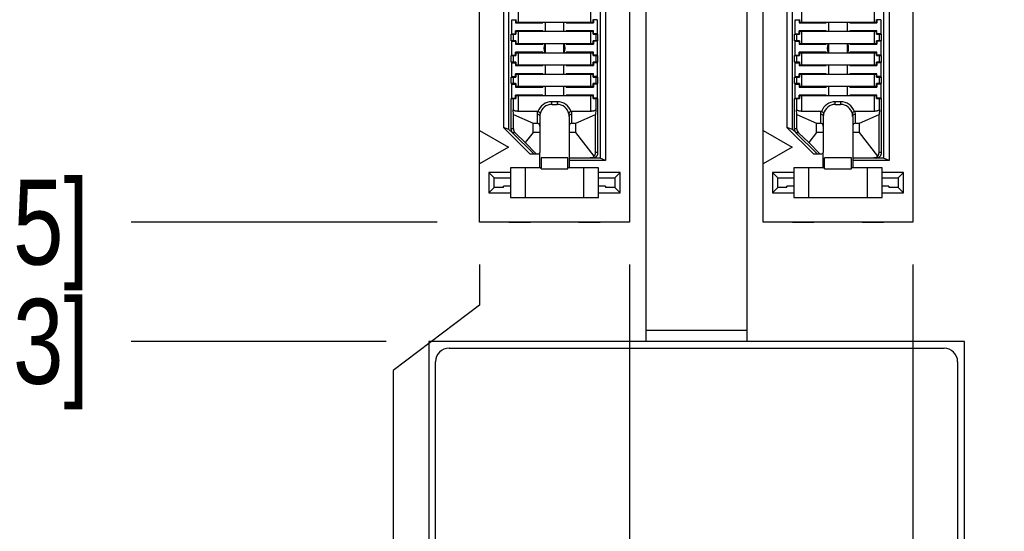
# Model space of a CAD drawing. Header units: inches. Extents: x 0.2 to 16.8, y 0.2 to 10.8.
# Tile 5 of 17: x 3.174 to 4.622, y 3.097 to 3.85. Entities that reach past the tile are written whole.
import ezdxf

# ---------------------------------------------------------------- set-up
doc = ezdxf.new("R2010")
doc.units = ezdxf.units.IN
doc.header["$LTSCALE"] = 0.935
doc.header["$MEASUREMENT"] = 0
doc.layers.get('0').update_dxf_attribs({"linetype": 'CONTINUOUS'})
doc.layers.add('DIMENSIONS', color=7, linetype='CONTINUOUS')
doc.styles.get("Standard").update_dxf_attribs({"font": 'txt', "width": 0.8})
doc.dimstyles.new('DIMSTYLE_1', dxfattribs={"dimtxt": 0.125, "dimasz": 0.18, "dimexe": 0.18, "dimexo": 0.0625, "dimgap": 0.09, "dimtad": 0, "dimtih": 1, "dimtoh": 1, "dimdec": 3, "dimzin": 4, "dimdsep": 46, "dimtxsty": 'STANDARD', "dimblk": '_FILLED', "dimblk1": '_FILLED', "dimblk2": '_FILLED', "dimcen": 0.09, "dimadec": 0, "dimazin": 0, "dimtp": 0.01, "dimtm": 0.01, "dimtfac": 1, "dimtdec": 3, "dimtofl": 0, "dimtmove": 0, "dimatfit": 3, "dimldrblk": '_FILLED', "dimfxl": 1, "dimtolj": 1, "dimtzin": 4, "dimarcsym": 0})

# ---------------------------------------------------------------- blocks, each defined once
blk = doc.blocks.new('*D4')
at = {"layer": 'DIMENSIONS', "color": 2, "linetype": 'CONTINUOUS'}
blk.add_line((3.7879, 3.5523), (3.3381, 3.5523), dxfattribs=at)
at = {"layer": 'DIMENSIONS', "color": 2, "linetype": 'CONTINUOUS', "insert": (3.2756, 3.6148), "char_height": 0.125, "width": 1.725, "attachment_point": 3, "line_spacing_factor": 0.9}
blk.add_mtext('2X -3.892{\\Ftxt.shx;\\W1.000000;\\H0.125000; }[98.85]', dxfattribs=at)
blk = doc.blocks.new('_FILLED')
at = {"color": 0, "linetype": 'BYBLOCK'}
blk.add_solid([(0, 0), (-1, 0.1736), (-1, -0.1736)], dxfattribs=at)
blk = doc.blocks.new('*D5')
at = {"layer": 'DIMENSIONS', "color": 2, "linetype": 'CONTINUOUS'}
blk.add_line((3.7131, 3.3769), (3.3381, 3.3769), dxfattribs=at)
at = {"layer": 'DIMENSIONS', "color": 2, "linetype": 'CONTINUOUS', "insert": (3.2756, 3.4394), "char_height": 0.125, "width": 1.425, "attachment_point": 3, "line_spacing_factor": 0.9}
blk.add_mtext('-4.067{\\Ftxt.shx;\\W1.000000;\\H0.125000; }[103.3]', dxfattribs=at)
blk = doc.blocks.new('*D6')
at = {"layer": 'DIMENSIONS', "color": 2, "linetype": 'CONTINUOUS'}
blk.add_line((3.731, 2.6219), (3.3381, 2.6219), dxfattribs=at)
at = {"layer": 'DIMENSIONS', "color": 2, "linetype": 'CONTINUOUS', "insert": (3.2756, 2.6844), "char_height": 0.125, "width": 1.525, "attachment_point": 3, "line_spacing_factor": 0.9}
blk.add_mtext('-4.822{\\Ftxt.shx;\\W1.000000;\\H0.125000; }[122.48]', dxfattribs=at)
blk = doc.blocks.new('*D7')
at = {"layer": 'DIMENSIONS', "color": 2, "linetype": 'CONTINUOUS'}
blk.add_line((3.7131, 2.4999), (3.3381, 2.4999), dxfattribs=at)
at = {"layer": 'DIMENSIONS', "color": 2, "linetype": 'CONTINUOUS', "insert": (3.2756, 2.5624), "char_height": 0.125, "width": 1.525, "attachment_point": 3, "line_spacing_factor": 0.9}
blk.add_mtext('-4.944{\\Ftxt.shx;\\W1.000000;\\H0.125000; }[125.58]', dxfattribs=at)
blk = doc.blocks.new('*D14')
at = {"layer": 'DIMENSIONS', "color": 2, "linetype": 'CONTINUOUS'}
blk.add_line((4.4878, 3.4898), (4.4878, 1.942), dxfattribs=at)
at = {"layer": 'DIMENSIONS', "color": 2, "linetype": 'CONTINUOUS', "insert": (4.4253, 1.8795), "char_height": 0.125, "width": 1.225, "attachment_point": 3, "rotation": 90, "line_spacing_factor": 0.9}
blk.add_mtext('.419{\\Ftxt.shx;\\W1.000000;\\H0.125000; }[10.65]', dxfattribs=at)
blk = doc.blocks.new('*D15')
at = {"layer": 'DIMENSIONS', "color": 2, "linetype": 'CONTINUOUS'}
blk.add_line((4.0709, 3.4898), (4.0709, 1.942), dxfattribs=at)
at = {"layer": 'DIMENSIONS', "color": 2, "linetype": 'CONTINUOUS', "insert": (4.0084, 1.8795), "char_height": 0.125, "width": 1.125, "attachment_point": 3, "rotation": 90, "line_spacing_factor": 0.9}
blk.add_mtext('.002{\\Ftxt.shx;\\W1.000000;\\H0.125000; }[0.06]', dxfattribs=at)
blk = doc.blocks.new('*D16')
at = {"layer": 'DIMENSIONS', "color": 2, "linetype": 'CONTINUOUS'}
for p, q in [((3.8504, 3.4898), (3.8504, 3.43)), ((3.8504, 3.43), (3.7232, 3.3338)), ((3.7232, 3.3338), (3.7232, 1.942))]:
    blk.add_line(p, q, dxfattribs=at)
at = {"layer": 'DIMENSIONS', "color": 2, "linetype": 'CONTINUOUS', "insert": (3.6607, 1.8795), "char_height": 0.125, "width": 1.225, "attachment_point": 3, "rotation": 90, "line_spacing_factor": 0.9}
blk.add_mtext('-.218{\\Ftxt.shx;\\W1.000000;\\H0.125000; }[5.54]', dxfattribs=at)

msp = doc.modelspace()

# ---------------------------------------------------------------- linework, layer by layer
at = {"color": 7, "linetype": 'CONTINUOUS'}
for p, q in [((4.0956, 3.3769), (4.0956, 6.6919)), ((4.2436, 6.6919), (4.2436, 3.3769)), ((3.8504, 3.5523), (3.8504, 6.2689)), ((4.0709, 6.2689), (4.0709, 3.5523)), ((4.2674, 3.5523), (4.2674, 6.2689)), ((4.4878, 6.2689), (4.4878, 3.5523)), ((4.0276, 6.1745), (4.0276, 3.6467)), ((4.0358, 6.1783), (4.0358, 3.6429)), ((4.4445, 6.1745), (4.4445, 3.6467)), ((4.4527, 6.1783), (4.4527, 3.6429)), ((3.8855, 6.1296), (3.8855, 3.6916)), ((3.8937, 3.6888), (3.8937, 6.1324)), ((4.3025, 6.1296), (4.3025, 3.6916)), ((4.3107, 3.6888), (4.3107, 6.1324)), ((3.8977, 3.85), (3.9033, 3.85)), ((3.8977, 3.8295), (3.8977, 3.85)), ((3.9033, 3.85), (3.9033, 3.8456)), ((3.9033, 3.8456), (3.9433, 3.8456)), ((3.904, 3.8506), (3.904, 3.8462)), ((4.0173, 3.8462), (3.904, 3.8462)), ((3.9433, 3.8462), (3.9433, 3.8456)), ((3.9469, 3.8462), (3.9469, 3.8332)), ((3.9744, 3.8332), (3.9744, 3.8462)), ((3.978, 3.8456), (3.978, 3.8462)), ((3.978, 3.8456), (4.018, 3.8456)), ((4.0173, 3.8462), (4.0173, 3.8506)), ((4.0236, 3.85), (4.018, 3.85)), ((4.018, 3.85), (4.018, 3.8456)), ((4.0236, 3.85), (4.0236, 3.8295)), ((4.3146, 3.85), (4.3203, 3.85)), ((4.3146, 3.8295), (4.3146, 3.85)), ((4.3203, 3.85), (4.3203, 3.8456)), ((4.3203, 3.8456), (4.3603, 3.8456)), ((4.3209, 3.8506), (4.3209, 3.8462)), ((4.4343, 3.8462), (4.3209, 3.8462)), ((4.3603, 3.8462), (4.3603, 3.8456)), ((4.3638, 3.8462), (4.3638, 3.8332)), ((4.3914, 3.8332), (4.3914, 3.8462)), ((4.3949, 3.8456), (4.3949, 3.8462)), ((4.3949, 3.8456), (4.4349, 3.8456)), ((4.4343, 3.8462), (4.4343, 3.8506)), ((4.4406, 3.85), (4.4349, 3.85)), ((4.4349, 3.85), (4.4349, 3.8456)), ((4.4406, 3.85), (4.4406, 3.8295)), ((3.8967, 3.8289), (3.8996, 3.8289)), ((3.8967, 3.8191), (3.8967, 3.8289)), ((3.8977, 3.8295), (3.9033, 3.8295)), ((3.8996, 3.8289), (3.904, 3.8289)), ((3.9433, 3.8338), (3.9033, 3.8338)), ((3.9033, 3.8295), (3.9033, 3.8338)), ((3.904, 3.8332), (4.0173, 3.8332)), ((3.904, 3.8332), (3.904, 3.8289)), ((3.9433, 3.8338), (3.9433, 3.8332)), ((4.018, 3.8338), (3.978, 3.8338)), ((3.978, 3.8332), (3.978, 3.8338)), ((4.0173, 3.8289), (4.0173, 3.8332)), ((4.0173, 3.8289), (4.0217, 3.8289)), ((4.018, 3.8295), (4.018, 3.8338)), ((4.0236, 3.8295), (4.018, 3.8295)), ((4.0217, 3.8289), (4.0246, 3.8289)), ((4.0246, 3.8191), (4.0246, 3.8289)), ((4.3136, 3.8289), (4.3166, 3.8289)), ((4.3136, 3.8191), (4.3136, 3.8289)), ((4.3146, 3.8295), (4.3203, 3.8295)), ((4.3166, 3.8289), (4.3209, 3.8289)), ((4.3603, 3.8338), (4.3203, 3.8338)), ((4.3203, 3.8295), (4.3203, 3.8338)), ((4.3209, 3.8332), (4.4343, 3.8332)), ((4.3209, 3.8332), (4.3209, 3.8289)), ((4.3603, 3.8338), (4.3603, 3.8332)), ((4.4349, 3.8338), (4.3949, 3.8338)), ((4.3949, 3.8332), (4.3949, 3.8338)), ((4.4343, 3.8289), (4.4343, 3.8332)), ((4.4343, 3.8289), (4.4386, 3.8289)), ((4.4349, 3.8295), (4.4349, 3.8338)), ((4.4406, 3.8295), (4.4349, 3.8295)), ((4.4386, 3.8289), (4.4416, 3.8289)), ((4.4416, 3.8191), (4.4416, 3.8289)), ((3.8996, 3.8191), (3.8967, 3.8191)), ((3.8977, 3.8185), (3.9033, 3.8185)), ((3.8977, 3.798), (3.8977, 3.8185)), ((3.904, 3.8191), (3.8996, 3.8191)), ((3.9033, 3.8185), (3.9033, 3.8141)), ((3.9033, 3.8141), (3.9433, 3.8141)), ((3.904, 3.8191), (3.904, 3.8147)), ((4.0173, 3.8147), (3.904, 3.8147)), ((3.9433, 3.8147), (3.9433, 3.8141)), ((3.9469, 3.8147), (3.9469, 3.8017)), ((3.9744, 3.8017), (3.9744, 3.8147)), ((3.978, 3.8141), (3.978, 3.8147)), ((3.978, 3.8141), (4.018, 3.8141)), ((4.0217, 3.8191), (4.0173, 3.8191)), ((4.0173, 3.8147), (4.0173, 3.8191)), ((4.0236, 3.8185), (4.018, 3.8185)), ((4.018, 3.8185), (4.018, 3.8141)), ((4.0246, 3.8191), (4.0217, 3.8191)), ((4.0236, 3.8185), (4.0236, 3.798)), ((4.3166, 3.8191), (4.3136, 3.8191)), ((4.3146, 3.8185), (4.3203, 3.8185)), ((4.3146, 3.798), (4.3146, 3.8185)), ((4.3209, 3.8191), (4.3166, 3.8191)), ((4.3203, 3.8185), (4.3203, 3.8141)), ((4.3203, 3.8141), (4.3603, 3.8141)), ((4.3209, 3.8191), (4.3209, 3.8147)), ((4.4343, 3.8147), (4.3209, 3.8147)), ((4.3603, 3.8147), (4.3603, 3.8141)), ((4.3638, 3.8147), (4.3638, 3.8017)), ((4.3914, 3.8017), (4.3914, 3.8147)), ((4.3949, 3.8141), (4.3949, 3.8147)), ((4.3949, 3.8141), (4.4349, 3.8141)), ((4.4386, 3.8191), (4.4343, 3.8191)), ((4.4343, 3.8147), (4.4343, 3.8191)), ((4.4406, 3.8185), (4.4349, 3.8185)), ((4.4349, 3.8185), (4.4349, 3.8141)), ((4.4416, 3.8191), (4.4386, 3.8191)), ((4.4406, 3.8185), (4.4406, 3.798)), ((3.8967, 3.7974), (3.8996, 3.7974)), ((3.8967, 3.7876), (3.8967, 3.7974)), ((3.8977, 3.798), (3.9033, 3.798)), ((3.8996, 3.7974), (3.904, 3.7974)), ((3.9433, 3.8023), (3.9033, 3.8023)), ((3.9033, 3.798), (3.9033, 3.8023)), ((3.904, 3.8017), (4.0173, 3.8017)), ((3.904, 3.8017), (3.904, 3.7974)), ((3.9433, 3.8023), (3.9433, 3.8017)), ((4.018, 3.8023), (3.978, 3.8023)), ((3.978, 3.8017), (3.978, 3.8023)), ((4.0173, 3.7974), (4.0173, 3.8017)), ((4.0173, 3.7974), (4.0217, 3.7974)), ((4.018, 3.798), (4.018, 3.8023)), ((4.0236, 3.798), (4.018, 3.798)), ((4.0217, 3.7974), (4.0246, 3.7974)), ((4.0246, 3.7876), (4.0246, 3.7974)), ((4.3136, 3.7974), (4.3166, 3.7974)), ((4.3136, 3.7876), (4.3136, 3.7974)), ((4.3146, 3.798), (4.3203, 3.798)), ((4.3166, 3.7974), (4.3209, 3.7974)), ((4.3603, 3.8023), (4.3203, 3.8023)), ((4.3203, 3.798), (4.3203, 3.8023)), ((4.3209, 3.8017), (4.4343, 3.8017)), ((4.3209, 3.8017), (4.3209, 3.7974)), ((4.3603, 3.8023), (4.3603, 3.8017)), ((4.4349, 3.8023), (4.3949, 3.8023)), ((4.3949, 3.8017), (4.3949, 3.8023)), ((4.4343, 3.7974), (4.4343, 3.8017)), ((4.4343, 3.7974), (4.4386, 3.7974)), ((4.4349, 3.798), (4.4349, 3.8023)), ((4.4406, 3.798), (4.4349, 3.798)), ((4.4386, 3.7974), (4.4416, 3.7974)), ((4.4416, 3.7876), (4.4416, 3.7974)), ((3.8996, 3.7876), (3.8967, 3.7876)), ((3.8977, 3.787), (3.9033, 3.787)), ((3.8977, 3.7665), (3.8977, 3.787)), ((3.904, 3.7876), (3.8996, 3.7876)), ((3.9033, 3.787), (3.9033, 3.7826)), ((3.9033, 3.7826), (3.9433, 3.7826)), ((3.904, 3.7876), (3.904, 3.7832)), ((4.0173, 3.7832), (3.904, 3.7832)), ((3.9433, 3.7832), (3.9433, 3.7826)), ((3.9469, 3.7832), (3.9469, 3.7702)), ((3.9744, 3.7702), (3.9744, 3.7832)), ((3.978, 3.7826), (3.978, 3.7832)), ((3.978, 3.7826), (4.018, 3.7826)), ((4.0217, 3.7876), (4.0173, 3.7876)), ((4.0173, 3.7832), (4.0173, 3.7876)), ((4.0236, 3.787), (4.018, 3.787)), ((4.018, 3.787), (4.018, 3.7826)), ((4.0246, 3.7876), (4.0217, 3.7876)), ((4.0236, 3.787), (4.0236, 3.7665)), ((4.3166, 3.7876), (4.3136, 3.7876)), ((4.3146, 3.787), (4.3203, 3.787)), ((4.3146, 3.7665), (4.3146, 3.787)), ((4.3209, 3.7876), (4.3166, 3.7876)), ((4.3203, 3.787), (4.3203, 3.7826)), ((4.3203, 3.7826), (4.3603, 3.7826)), ((4.3209, 3.7876), (4.3209, 3.7832)), ((4.4343, 3.7832), (4.3209, 3.7832)), ((4.3603, 3.7832), (4.3603, 3.7826)), ((4.3638, 3.7832), (4.3638, 3.7702)), ((4.3914, 3.7702), (4.3914, 3.7832)), ((4.3949, 3.7826), (4.3949, 3.7832)), ((4.3949, 3.7826), (4.4349, 3.7826)), ((4.4386, 3.7876), (4.4343, 3.7876)), ((4.4343, 3.7832), (4.4343, 3.7876)), ((4.4406, 3.787), (4.4349, 3.787)), ((4.4349, 3.787), (4.4349, 3.7826)), ((4.4416, 3.7876), (4.4386, 3.7876)), ((4.4406, 3.787), (4.4406, 3.7665)), ((3.8967, 3.7659), (3.8996, 3.7659)), ((3.8967, 3.7561), (3.8967, 3.7659)), ((3.8977, 3.7665), (3.9033, 3.7665)), ((3.8996, 3.7659), (3.904, 3.7659)), ((3.9433, 3.7708), (3.9033, 3.7708)), ((3.9033, 3.7665), (3.9033, 3.7708)), ((3.904, 3.7702), (4.0173, 3.7702)), ((3.904, 3.7702), (3.904, 3.7659)), ((3.9433, 3.7708), (3.9433, 3.7702)), ((4.018, 3.7708), (3.978, 3.7708)), ((3.978, 3.7702), (3.978, 3.7708)), ((4.0173, 3.7659), (4.0173, 3.7702)), ((4.0173, 3.7659), (4.0217, 3.7659)), ((4.018, 3.7665), (4.018, 3.7708)), ((4.0236, 3.7665), (4.018, 3.7665)), ((4.0217, 3.7659), (4.0246, 3.7659)), ((4.0246, 3.7561), (4.0246, 3.7659)), ((4.3136, 3.7659), (4.3166, 3.7659)), ((4.3136, 3.7561), (4.3136, 3.7659)), ((4.3146, 3.7665), (4.3203, 3.7665)), ((4.3166, 3.7659), (4.3209, 3.7659)), ((4.3603, 3.7708), (4.3203, 3.7708)), ((4.3203, 3.7665), (4.3203, 3.7708)), ((4.3209, 3.7702), (4.4343, 3.7702)), ((4.3209, 3.7702), (4.3209, 3.7659)), ((4.3603, 3.7708), (4.3603, 3.7702)), ((4.4349, 3.7708), (4.3949, 3.7708)), ((4.3949, 3.7702), (4.3949, 3.7708)), ((4.4343, 3.7659), (4.4343, 3.7702)), ((4.4343, 3.7659), (4.4386, 3.7659)), ((4.4349, 3.7665), (4.4349, 3.7708)), ((4.4406, 3.7665), (4.4349, 3.7665)), ((4.4386, 3.7659), (4.4416, 3.7659)), ((4.4416, 3.7561), (4.4416, 3.7659)), ((3.8996, 3.7561), (3.8967, 3.7561)), ((3.8977, 3.7555), (3.9033, 3.7555)), ((3.8977, 3.735), (3.8977, 3.7555)), ((3.904, 3.7561), (3.8996, 3.7561)), ((3.9033, 3.7555), (3.9033, 3.7511)), ((3.9033, 3.7511), (3.9433, 3.7511)), ((3.904, 3.7561), (3.904, 3.7517)), ((4.0173, 3.7517), (3.904, 3.7517)), ((3.9433, 3.7517), (3.9433, 3.7511)), ((3.9469, 3.7517), (3.9469, 3.7388)), ((3.9744, 3.7388), (3.9744, 3.7517)), ((3.978, 3.7511), (3.978, 3.7517)), ((3.978, 3.7511), (4.018, 3.7511)), ((4.0217, 3.7561), (4.0173, 3.7561)), ((4.0173, 3.7517), (4.0173, 3.7561)), ((4.0236, 3.7555), (4.018, 3.7555)), ((4.018, 3.7555), (4.018, 3.7511)), ((4.0246, 3.7561), (4.0217, 3.7561)), ((4.0236, 3.7555), (4.0236, 3.735)), ((4.3166, 3.7561), (4.3136, 3.7561)), ((4.3146, 3.7555), (4.3203, 3.7555)), ((4.3146, 3.735), (4.3146, 3.7555)), ((4.3209, 3.7561), (4.3166, 3.7561)), ((4.3203, 3.7555), (4.3203, 3.7511)), ((4.3203, 3.7511), (4.3603, 3.7511)), ((4.3209, 3.7561), (4.3209, 3.7517)), ((4.4343, 3.7517), (4.3209, 3.7517)), ((4.3603, 3.7517), (4.3603, 3.7511)), ((4.3638, 3.7517), (4.3638, 3.7388)), ((4.3914, 3.7388), (4.3914, 3.7517)), ((4.3949, 3.7511), (4.3949, 3.7517)), ((4.3949, 3.7511), (4.4349, 3.7511)), ((4.4386, 3.7561), (4.4343, 3.7561)), ((4.4343, 3.7517), (4.4343, 3.7561)), ((4.4406, 3.7555), (4.4349, 3.7555)), ((4.4349, 3.7555), (4.4349, 3.7511)), ((4.4416, 3.7561), (4.4386, 3.7561)), ((4.4406, 3.7555), (4.4406, 3.735)), ((3.9433, 3.7393), (3.9033, 3.7393)), ((3.9033, 3.735), (3.9033, 3.7393)), ((3.904, 3.7388), (4.0173, 3.7388)), ((3.904, 3.7388), (3.904, 3.7344)), ((3.9433, 3.7393), (3.9433, 3.7387)), ((4.018, 3.7393), (3.978, 3.7393)), ((3.978, 3.7387), (3.978, 3.7393)), ((4.0173, 3.7344), (4.0173, 3.7388)), ((4.018, 3.735), (4.018, 3.7393)), ((4.3603, 3.7393), (4.3203, 3.7393)), ((4.3203, 3.735), (4.3203, 3.7393)), ((4.3209, 3.7388), (4.4343, 3.7388)), ((4.3209, 3.7388), (4.3209, 3.7344)), ((4.3603, 3.7393), (4.3603, 3.7387)), ((4.4349, 3.7393), (4.3949, 3.7393)), ((4.3949, 3.7387), (4.3949, 3.7393)), ((4.4343, 3.7344), (4.4343, 3.7388)), ((4.4349, 3.735), (4.4349, 3.7393)), ((3.8967, 3.7344), (3.8996, 3.7344)), ((3.8967, 3.6881), (3.8967, 3.7344)), ((3.8977, 3.735), (3.9033, 3.735)), ((3.8996, 3.7344), (3.904, 3.7344)), ((3.9567, 3.7256), (3.9646, 3.7256)), ((4.0173, 3.7344), (4.0217, 3.7344)), ((4.0236, 3.735), (4.018, 3.735)), ((4.0217, 3.7344), (4.0246, 3.7344)), ((4.0246, 3.6534), (4.0246, 3.7344)), ((4.3136, 3.7344), (4.3166, 3.7344)), ((4.3136, 3.6881), (4.3136, 3.7344)), ((4.3146, 3.735), (4.3203, 3.735)), ((4.3166, 3.7344), (4.3209, 3.7344)), ((4.3737, 3.7256), (4.3815, 3.7256)), ((4.4343, 3.7344), (4.4386, 3.7344)), ((4.4406, 3.735), (4.4349, 3.735)), ((4.4386, 3.7344), (4.4416, 3.7344)), ((4.4416, 3.6534), (4.4416, 3.7344)), ((3.9002, 3.7106), (3.8997, 3.7177)), ((3.9002, 3.7106), (3.9291, 3.698)), ((3.9002, 3.6895), (3.9002, 3.7106)), ((3.9354, 3.7153), (3.9075, 3.7153)), ((3.939, 3.7078), (3.939, 3.6547)), ((3.9823, 3.7078), (3.9823, 3.6468)), ((4.0138, 3.7153), (3.9859, 3.7153)), ((3.9921, 3.698), (4.0211, 3.7106)), ((4.0216, 3.7177), (4.0211, 3.7106)), ((4.0211, 3.6547), (4.0211, 3.7106)), ((4.3171, 3.7106), (4.3166, 3.7177)), ((4.3171, 3.7106), (4.3461, 3.698)), ((4.3171, 3.6895), (4.3171, 3.7106)), ((4.3524, 3.7153), (4.3245, 3.7153)), ((4.356, 3.7078), (4.356, 3.6547)), ((4.3993, 3.7078), (4.3993, 3.6468)), ((4.4308, 3.7153), (4.4029, 3.7153)), ((4.4091, 3.698), (4.4381, 3.7106)), ((4.4386, 3.7177), (4.4381, 3.7106)), ((4.4381, 3.6547), (4.4381, 3.7106)), ((3.9291, 3.698), (3.9351, 3.698)), ((3.9291, 3.6844), (3.9291, 3.698)), ((3.9862, 3.698), (3.9921, 3.698)), ((3.9921, 3.6844), (3.9921, 3.698)), ((4.3461, 3.698), (4.352, 3.698)), ((4.3461, 3.6844), (4.3461, 3.698)), ((4.4032, 3.698), (4.4091, 3.698)), ((4.4091, 3.6844), (4.4091, 3.698)), ((3.8504, 3.6872), (3.893, 3.6626)), ((3.8937, 3.6888), (3.8855, 3.6916)), ((3.9245, 3.6527), (3.8855, 3.6916)), ((3.8937, 3.6888), (3.899, 3.6836)), ((3.8989, 3.6839), (3.93, 3.6527)), ((3.9176, 3.6694), (3.9026, 3.6839)), ((3.9291, 3.6844), (3.9176, 3.6694)), ((3.939, 3.6844), (3.9291, 3.6844)), ((3.9921, 3.6844), (3.9823, 3.6844)), ((4.0191, 3.6495), (3.9921, 3.6844)), ((4.2674, 3.6872), (4.31, 3.6626)), ((4.3107, 3.6888), (4.3025, 3.6916)), ((4.3414, 3.6527), (4.3025, 3.6916)), ((4.3107, 3.6888), (4.316, 3.6836)), ((4.3158, 3.6839), (4.347, 3.6527)), ((4.3345, 3.6694), (4.3195, 3.6839)), ((4.3461, 3.6844), (4.3345, 3.6694)), ((4.356, 3.6844), (4.3461, 3.6844)), ((4.4091, 3.6844), (4.3993, 3.6844)), ((4.436, 3.6495), (4.4091, 3.6844)), ((3.9338, 3.6527), (3.9176, 3.6694)), ((4.3508, 3.6527), (4.3345, 3.6694)), ((3.893, 3.6626), (3.8504, 3.638)), ((3.9245, 3.6527), (3.937, 3.6527)), ((3.93, 3.6527), (3.9338, 3.6527)), ((3.9338, 3.6527), (3.937, 3.6527)), ((3.939, 3.6321), (3.939, 3.6547)), ((4.31, 3.6626), (4.2674, 3.638)), ((4.3414, 3.6527), (4.354, 3.6527)), ((4.347, 3.6527), (4.3508, 3.6527)), ((4.3508, 3.6527), (4.354, 3.6527)), ((4.356, 3.6321), (4.356, 3.6547)), ((3.9803, 3.6468), (3.941, 3.6468)), ((3.941, 3.6468), (3.941, 3.632)), ((3.9803, 3.632), (3.9803, 3.6468)), ((3.9823, 3.6468), (4.0132, 3.6468)), ((3.9823, 3.6468), (3.9823, 3.6321)), ((4.0276, 3.6467), (3.9823, 3.6467)), ((4.0358, 3.6429), (3.9823, 3.6429)), ((4.0358, 3.6429), (4.0276, 3.6467)), ((4.3973, 3.6468), (4.3579, 3.6468)), ((4.3579, 3.631), (4.3579, 3.6468)), ((4.3973, 3.631), (4.3973, 3.6468)), ((4.3993, 3.6468), (4.4302, 3.6468)), ((4.3993, 3.6468), (4.3993, 3.6321)), ((4.4445, 3.6467), (4.3993, 3.6467)), ((4.4527, 3.6429), (4.3993, 3.6429)), ((4.4527, 3.6429), (4.4445, 3.6467)), ((3.8957, 3.6252), (3.8642, 3.6252)), ((3.8721, 3.6173), (3.8642, 3.6252)), ((3.8642, 3.6252), (3.8642, 3.5956)), ((3.941, 3.632), (3.8957, 3.6321)), ((3.8957, 3.6321), (3.8957, 3.6173)), ((3.9173, 3.632), (3.8957, 3.632)), ((3.9173, 3.632), (3.9173, 3.5887)), ((3.941, 3.631), (3.941, 3.632)), ((3.941, 3.631), (3.9803, 3.631)), ((4.0256, 3.6321), (3.9803, 3.632)), ((3.9803, 3.631), (3.9803, 3.632)), ((4.0256, 3.632), (4.004, 3.632)), ((4.004, 3.5887), (4.004, 3.632)), ((4.0256, 3.6173), (4.0256, 3.6321)), ((4.0571, 3.6252), (4.0256, 3.6252)), ((4.0492, 3.6173), (4.0571, 3.6252)), ((4.0571, 3.5956), (4.0571, 3.6252)), ((4.3126, 3.6252), (4.2811, 3.6252)), ((4.289, 3.6173), (4.2811, 3.6252)), ((4.2811, 3.6252), (4.2811, 3.5956)), ((4.3579, 3.632), (4.3126, 3.6321)), ((4.3126, 3.6321), (4.3126, 3.6173)), ((4.3343, 3.632), (4.3126, 3.632)), ((4.3343, 3.632), (4.3343, 3.5887)), ((4.3579, 3.631), (4.3973, 3.631)), ((4.4426, 3.6321), (4.3973, 3.632)), ((4.4426, 3.632), (4.4209, 3.632)), ((4.4209, 3.5887), (4.4209, 3.632)), ((4.4426, 3.6173), (4.4426, 3.6321)), ((4.4741, 3.6252), (4.4426, 3.6252)), ((4.4662, 3.6173), (4.4741, 3.6252)), ((4.4741, 3.5956), (4.4741, 3.6252)), ((3.8721, 3.6173), (3.8957, 3.6173)), ((3.8721, 3.6035), (3.8721, 3.6173)), ((3.8957, 3.6173), (3.8957, 3.5887)), ((4.0256, 3.6173), (4.0492, 3.6173)), ((4.0256, 3.5887), (4.0256, 3.6173)), ((4.0492, 3.6173), (4.0492, 3.6035)), ((4.289, 3.6173), (4.3126, 3.6173)), ((4.289, 3.6035), (4.289, 3.6173)), ((4.3126, 3.6173), (4.3126, 3.5887)), ((4.4426, 3.6173), (4.4662, 3.6173)), ((4.4426, 3.5887), (4.4426, 3.6173)), ((4.4662, 3.6173), (4.4662, 3.6035)), ((3.8721, 3.6035), (3.8642, 3.5956)), ((3.8642, 3.5956), (3.8957, 3.5956)), ((3.8857, 3.6035), (3.8721, 3.6035)), ((3.8957, 3.6051), (3.8857, 3.6051)), ((3.8857, 3.6035), (3.8857, 3.6051)), ((4.0356, 3.6051), (4.0256, 3.6051)), ((4.0256, 3.5956), (4.0571, 3.5956)), ((4.0356, 3.6051), (4.0356, 3.6035)), ((4.0492, 3.6035), (4.0356, 3.6035)), ((4.0492, 3.6035), (4.0571, 3.5956)), ((4.289, 3.6035), (4.2811, 3.5956)), ((4.2811, 3.5956), (4.3126, 3.5956)), ((4.3026, 3.6035), (4.289, 3.6035)), ((4.3126, 3.6051), (4.3026, 3.6051)), ((4.3026, 3.6035), (4.3026, 3.6051)), ((4.4526, 3.6051), (4.4426, 3.6051)), ((4.4426, 3.5956), (4.4741, 3.5956)), ((4.4526, 3.6051), (4.4526, 3.6035)), ((4.4662, 3.6035), (4.4526, 3.6035)), ((4.4662, 3.6035), (4.4741, 3.5956)), ((3.8957, 3.5887), (4.0256, 3.5887)), ((4.3126, 3.5887), (4.4426, 3.5887)), ((4.0709, 3.5523), (3.8504, 3.5523)), ((3.8937, 3.5523), (3.9055, 3.5523)), ((3.9055, 3.5523), (3.9252, 3.5523)), ((3.9961, 3.5523), (4.0276, 3.5523)), ((4.4878, 3.5523), (4.2674, 3.5523)), ((4.3107, 3.5523), (4.3422, 3.5523)), ((4.413, 3.5523), (4.4445, 3.5523)), ((4.5636, 3.3769), (3.7756, 3.3769)), ((3.7756, 3.3769), (3.7756, 2.4999)), ((4.5636, 2.4999), (4.5636, 3.3769)), ((3.8056, 3.3669), (4.5336, 3.3669)), ((3.7856, 3.0199), (3.7856, 3.3469)), ((4.5536, 3.3469), (4.5536, 2.5299))]:
    msp.add_line(p, q, dxfattribs=at)
at = {"color": 9, "linetype": 'CONTINUOUS'}
for p, q in [((3.9075, 3.8462), (3.9075, 5.9755)), ((4.0138, 5.9755), (4.0138, 3.8462)), ((4.3245, 3.8462), (4.3245, 5.9755)), ((4.4308, 5.9755), (4.4308, 3.8462)), ((3.8996, 3.8289), (3.8996, 3.8191)), ((3.9075, 3.8147), (3.9075, 3.8332)), ((4.0138, 3.8332), (4.0138, 3.8147)), ((4.0217, 3.8191), (4.0217, 3.8289)), ((4.3166, 3.8289), (4.3166, 3.8191)), ((4.3245, 3.8147), (4.3245, 3.8332)), ((4.4308, 3.8332), (4.4308, 3.8147)), ((4.4386, 3.8191), (4.4386, 3.8289)), ((3.8996, 3.7974), (3.8996, 3.7876)), ((3.9075, 3.7832), (3.9075, 3.8017)), ((4.0138, 3.8017), (4.0138, 3.7832)), ((4.0217, 3.7876), (4.0217, 3.7974)), ((4.3166, 3.7974), (4.3166, 3.7876)), ((4.3245, 3.7832), (4.3245, 3.8017)), ((4.4308, 3.8017), (4.4308, 3.7832)), ((4.4386, 3.7876), (4.4386, 3.7974)), ((3.8996, 3.7659), (3.8996, 3.7561)), ((3.9075, 3.7517), (3.9075, 3.7702)), ((4.0138, 3.7702), (4.0138, 3.7517)), ((4.0217, 3.7561), (4.0217, 3.7659)), ((4.3166, 3.7659), (4.3166, 3.7561)), ((4.3245, 3.7517), (4.3245, 3.7702)), ((4.4308, 3.7702), (4.4308, 3.7517)), ((4.4386, 3.7561), (4.4386, 3.7659)), ((3.9075, 3.7153), (3.9075, 3.7388)), ((4.0138, 3.7388), (4.0138, 3.7153)), ((4.3245, 3.7153), (4.3245, 3.7388)), ((4.4308, 3.7388), (4.4308, 3.7153)), ((3.8996, 3.7344), (3.8996, 3.7177)), ((3.9646, 3.7295), (3.9567, 3.7295)), ((3.9567, 3.7256), (3.9567, 3.7295)), ((3.9646, 3.7295), (3.9646, 3.7256)), ((4.0217, 3.7177), (4.0217, 3.7344)), ((4.3166, 3.7344), (4.3166, 3.7177)), ((4.3815, 3.7295), (4.3737, 3.7295)), ((4.3737, 3.7256), (4.3737, 3.7295)), ((4.3815, 3.7295), (4.3815, 3.7256)), ((4.4386, 3.7177), (4.4386, 3.7344)), ((3.9351, 3.7115), (3.9351, 3.698)), ((3.9862, 3.698), (3.9862, 3.7115)), ((4.352, 3.7115), (4.352, 3.698)), ((4.4032, 3.698), (4.4032, 3.7115)), ((3.9002, 3.6895), (3.8967, 3.6894)), ((3.9026, 3.6839), (3.8989, 3.6839)), ((4.3171, 3.6895), (4.3136, 3.6894)), ((4.3195, 3.6839), (4.3158, 3.6839)), ((4.0246, 3.6547), (4.0211, 3.6547)), ((4.4416, 3.6547), (4.4381, 3.6547)), ((4.0169, 3.6468), (4.0132, 3.6468)), ((4.4338, 3.6468), (4.4302, 3.6468)), ((4.2436, 3.3929), (4.0956, 3.3929))]:
    msp.add_line(p, q, dxfattribs=at)
at = {"color": 7, "linetype": 'CONTINUOUS'}
for centre, radius, start, end in [((3.9606, 3.8082), 0.0157, 155.638, 204.362), ((3.9606, 3.8082), 0.0157, 335.638, 24.362), ((4.3776, 3.8082), 0.0157, 155.638, 204.362), ((4.3776, 3.8082), 0.0157, 335.638, 24.362), ((3.9567, 3.7078), 0.0177, 90, 167.1525), ((3.9646, 3.7078), 0.0177, 12.8476, 90), ((4.3737, 3.7078), 0.0177, 90, 167.1525), ((4.3815, 3.7078), 0.0177, 12.8476, 90), ((3.9354, 3.7117), 0.00363, 75.0396, 90.0399), ((3.9567, 3.7078), 0.0177, 167.1825, 180.031), ((3.9646, 3.7078), 0.0177, 359.969, 12.8172), ((3.9859, 3.7117), 0.00363, 89.9601, 104.9604), ((4.3524, 3.7117), 0.00363, 75.0396, 90.0399), ((4.3737, 3.7078), 0.0177, 167.1825, 180.031), ((4.3815, 3.7078), 0.0177, 359.969, 12.8172), ((4.4029, 3.7117), 0.00363, 89.9601, 104.9604), ((3.937, 3.6547), 0.00197, 270.0076, 359.6886), ((4.354, 3.6547), 0.00197, 270.0076, 359.6886), ((3.8056, 3.3469), 0.02, 90, 180), ((4.5336, 3.3469), 0.02, 0, 90)]:
    msp.add_arc(centre, radius, start, end, dxfattribs=at)
at = {"color": 9, "linetype": 'CONTINUOUS'}
for centre, start, end in [((3.9567, 3.7078), 90, 160.1448), ((3.9646, 3.7078), 19.8552, 90), ((4.3737, 3.7078), 90, 160.1448), ((4.3815, 3.7078), 19.8552, 90), ((3.9567, 3.7115), 169.8319, 179.9916), ((3.9646, 3.7115), 0.0079, 10.1676), ((4.3737, 3.7115), 169.8319, 179.9916), ((4.3815, 3.7115), 0.0079, 10.1676)]:
    msp.add_arc(centre, 0.0217, start, end, dxfattribs=at)
at = {"color": 7, "linetype": 'CONTINUOUS'}
for centre, major_axis, ratio, start_param, end_param in [((3.9351, 3.6938), (0, 0.00424), 0.928477, -1.570796, 0), ((3.9862, 3.6938), (0, 0.00424), 0.928477, 0, 1.570791), ((4.352, 3.6938), (0, 0.00424), 0.928477, -1.570796, 0), ((4.4032, 3.6938), (0, 0.00424), 0.928477, 0, 1.570791), ((3.9083, 3.6895), (0.00813, 0.00001), 0.968306, 3.140353, 3.925751), ((4.3253, 3.6895), (0.00813, 0.00001), 0.968306, 3.140353, 3.925751), ((4.013, 3.6547), (0.00813, -0.00001), 0.968302, -0.723949, 0.001239), ((4.4299, 3.6547), (0.00813, -0.00001), 0.968302, -0.723949, 0.001239), ((4.013, 3.6547), (-0.00571, 0.00556), 0.97614, -3.928251, -3.082643), ((4.43, 3.6547), (-0.00571, 0.00556), 0.97614, -3.928251, -3.082643)]:
    msp.add_ellipse(centre, major_axis=major_axis, ratio=ratio, start_param=start_param, end_param=end_param, dxfattribs=at)
for points in [[(3.8997, 3.7177), (3.8997, 3.7177), (3.8996, 3.7177), (3.8996, 3.7177)], [(4.0217, 3.7177), (4.0217, 3.7177), (4.0216, 3.7177), (4.0216, 3.7177)], [(4.3166, 3.7177), (4.3166, 3.7177), (4.3166, 3.7177), (4.3166, 3.7177)], [(4.4386, 3.7177), (4.4386, 3.7177), (4.4386, 3.7177), (4.4386, 3.7177)]]:
    msp.add_open_spline(points, degree=3, dxfattribs=at)
for points, knots in [([(3.9075, 3.7153), (3.907, 3.7153), (3.9064, 3.7154), (3.9055, 3.7154), (3.9048, 3.7155), (3.9042, 3.7156), (3.9036, 3.7157), (3.903, 3.7159), (3.9025, 3.716), (3.9021, 3.7162), (3.9018, 3.7163), (3.9015, 3.7164), (3.9013, 3.7165), (3.9011, 3.7166), (3.9009, 3.7167), (3.9008, 3.7168), (3.9006, 3.7169), (3.9005, 3.717), (3.9004, 3.7171), (3.9004, 3.7171), (3.9003, 3.7172), (3.9002, 3.7173), (3.9001, 3.7174), (3.9001, 3.7174), (3.9, 3.7175), (3.8999, 3.7175), (3.8999, 3.7176), (3.8998, 3.7177), (3.8998, 3.7177), (3.8997, 3.7178), (3.8997, 3.7178)], [0, 0, 0, 0, 0.162832, 0.242726, 0.320826, 0.396605, 0.469591, 0.539378, 0.605625, 0.668061, 0.697802, 0.726529, 0.754203, 0.780806, 0.806407, 0.831101, 0.854805, 0.866198, 0.877241, 0.887914, 0.898288, 0.918646, 0.928867, 0.939275, 0.949892, 0.960549, 0.971054, 0.981224, 0.990907, 1, 1, 1, 1]), ([(3.9363, 3.7152), (3.9366, 3.7151), (3.9371, 3.715), (3.9378, 3.7146), (3.9384, 3.7142), (3.9388, 3.7138), (3.9391, 3.7134), (3.9392, 3.7131), (3.9394, 3.7128), (3.9395, 3.7125), (3.9395, 3.7122), (3.9395, 3.712), (3.9395, 3.7119), (3.9394, 3.7118)], [0, 0, 0, 0, 0.165094, 0.32295, 0.468112, 0.59816, 0.657618, 0.713614, 0.816498, 0.864413, 0.910596, 0.955605, 1, 1, 1, 1]), ([(3.9849, 3.7152), (3.9847, 3.7151), (3.9842, 3.715), (3.9835, 3.7146), (3.9829, 3.7142), (3.9825, 3.7138), (3.9822, 3.7134), (3.982, 3.7131), (3.9819, 3.7128), (3.9818, 3.7125), (3.9818, 3.7122), (3.9818, 3.712), (3.9818, 3.7119), (3.9819, 3.7118)], [0, 0, 0, 0, 0.165094, 0.322951, 0.468112, 0.59816, 0.657618, 0.713614, 0.816498, 0.864413, 0.910596, 0.955604, 1, 1, 1, 1]), ([(4.0216, 3.7178), (4.0216, 3.7178), (4.0215, 3.7177), (4.0215, 3.7177), (4.0214, 3.7176), (4.0214, 3.7175), (4.0213, 3.7175), (4.0212, 3.7174), (4.0212, 3.7174), (4.0211, 3.7173), (4.021, 3.7172), (4.0209, 3.7171), (4.0208, 3.7171), (4.0208, 3.717), (4.0207, 3.7169), (4.0206, 3.7169), (4.0204, 3.7168), (4.0203, 3.7167), (4.0202, 3.7166), (4.02, 3.7165), (4.0198, 3.7164), (4.0195, 3.7163), (4.0192, 3.7162), (4.0188, 3.716), (4.0183, 3.7159), (4.0177, 3.7157), (4.0171, 3.7156), (4.0165, 3.7155), (4.0158, 3.7154), (4.0149, 3.7154), (4.0143, 3.7153), (4.0138, 3.7153)], [0, 0, 0, 0, 0.009092, 0.018777, 0.028953, 0.039466, 0.050137, 0.060773, 0.071202, 0.08144, 0.101811, 0.112184, 0.122848, 0.133884, 0.145272, 0.168972, 0.181211, 0.19367, 0.219272, 0.245873, 0.273544, 0.302268, 0.332007, 0.394437, 0.460679, 0.530459, 0.603438, 0.679209, 0.757301, 0.837186, 1, 1, 1, 1]), ([(4.3245, 3.7153), (4.324, 3.7153), (4.3233, 3.7154), (4.3224, 3.7154), (4.3218, 3.7155), (4.3211, 3.7156), (4.3205, 3.7157), (4.32, 3.7159), (4.3194, 3.716), (4.319, 3.7162), (4.3187, 3.7163), (4.3185, 3.7164), (4.3183, 3.7165), (4.3181, 3.7166), (4.3179, 3.7167), (4.3177, 3.7168), (4.3176, 3.7169), (4.3175, 3.717), (4.3174, 3.7171), (4.3173, 3.7171), (4.3173, 3.7172), (4.3172, 3.7173), (4.3171, 3.7174), (4.317, 3.7174), (4.317, 3.7175), (4.3169, 3.7175), (4.3168, 3.7176), (4.3168, 3.7177), (4.3167, 3.7177), (4.3167, 3.7178), (4.3167, 3.7178)], [0, 0, 0, 0, 0.162832, 0.242726, 0.320826, 0.396605, 0.469591, 0.539378, 0.605625, 0.668061, 0.697802, 0.726529, 0.754203, 0.780806, 0.806407, 0.831101, 0.854805, 0.866198, 0.877241, 0.887914, 0.898288, 0.918646, 0.928867, 0.939275, 0.949892, 0.960549, 0.971054, 0.981224, 0.990907, 1, 1, 1, 1]), ([(4.3533, 3.7152), (4.3536, 3.7151), (4.3541, 3.715), (4.3548, 3.7146), (4.3554, 3.7142), (4.3558, 3.7138), (4.356, 3.7134), (4.3562, 3.7131), (4.3563, 3.7128), (4.3564, 3.7125), (4.3564, 3.7122), (4.3564, 3.712), (4.3564, 3.7119), (4.3564, 3.7118)], [0, 0, 0, 0, 0.165094, 0.32295, 0.468112, 0.59816, 0.657618, 0.713614, 0.816498, 0.864413, 0.910596, 0.955605, 1, 1, 1, 1]), ([(4.4019, 3.7152), (4.4016, 3.7151), (4.4011, 3.715), (4.4004, 3.7146), (4.3998, 3.7142), (4.3994, 3.7138), (4.3992, 3.7134), (4.399, 3.7131), (4.3989, 3.7128), (4.3988, 3.7125), (4.3988, 3.7122), (4.3988, 3.712), (4.3988, 3.7119), (4.3988, 3.7118)], [0, 0, 0, 0, 0.165094, 0.322951, 0.468112, 0.59816, 0.657618, 0.713614, 0.816498, 0.864413, 0.910596, 0.955604, 1, 1, 1, 1]), ([(4.4385, 3.7178), (4.4385, 3.7178), (4.4385, 3.7177), (4.4384, 3.7177), (4.4384, 3.7176), (4.4383, 3.7175), (4.4382, 3.7175), (4.4382, 3.7174), (4.4381, 3.7174), (4.438, 3.7173), (4.438, 3.7172), (4.4379, 3.7171), (4.4378, 3.7171), (4.4377, 3.717), (4.4376, 3.7169), (4.4375, 3.7169), (4.4374, 3.7168), (4.4373, 3.7167), (4.4371, 3.7166), (4.4369, 3.7165), (4.4367, 3.7164), (4.4365, 3.7163), (4.4362, 3.7162), (4.4358, 3.716), (4.4352, 3.7159), (4.4347, 3.7157), (4.4341, 3.7156), (4.4334, 3.7155), (4.4328, 3.7154), (4.4319, 3.7154), (4.4312, 3.7153), (4.4308, 3.7153)], [0, 0, 0, 0, 0.009092, 0.018777, 0.028953, 0.039466, 0.050137, 0.060773, 0.071202, 0.08144, 0.101811, 0.112184, 0.122848, 0.133884, 0.145272, 0.168972, 0.181211, 0.19367, 0.219272, 0.245873, 0.273544, 0.302268, 0.332007, 0.394437, 0.460679, 0.530459, 0.603438, 0.679209, 0.757301, 0.837186, 1, 1, 1, 1]), ([(3.8967, 3.6881), (3.8967, 3.6879), (3.8968, 3.6876), (3.8969, 3.6872), (3.897, 3.6869), (3.8971, 3.6866), (3.8972, 3.6863), (3.8973, 3.686), (3.8974, 3.6858), (3.8975, 3.6857), (3.8976, 3.6855), (3.8977, 3.6853), (3.8978, 3.6852), (3.8979, 3.685), (3.898, 3.6849), (3.8982, 3.6847), (3.8983, 3.6845), (3.8984, 3.6844), (3.8985, 3.6843), (3.8986, 3.6841), (3.8988, 3.6839), (3.8989, 3.6837), (3.899, 3.6836)], [0, 0, 0, 0, 0.12496, 0.18747, 0.249973, 0.312458, 0.374927, 0.437417, 0.468683, 0.499964, 0.562516, 0.593765, 0.624987, 0.656185, 0.68738, 0.749839, 0.781114, 0.812424, 0.843765, 0.875104, 0.937639, 1, 1, 1, 1]), ([(4.3136, 3.6881), (4.3137, 3.6879), (4.3137, 3.6876), (4.3138, 3.6872), (4.3139, 3.6869), (4.3141, 3.6866), (4.3142, 3.6863), (4.3143, 3.686), (4.3144, 3.6858), (4.3145, 3.6857), (4.3146, 3.6855), (4.3147, 3.6853), (4.3148, 3.6852), (4.3149, 3.685), (4.315, 3.6849), (4.3151, 3.6847), (4.3153, 3.6845), (4.3154, 3.6844), (4.3155, 3.6843), (4.3156, 3.6841), (4.3157, 3.6839), (4.3159, 3.6837), (4.316, 3.6836)], [0, 0, 0, 0, 0.12496, 0.18747, 0.249973, 0.312458, 0.374927, 0.437417, 0.468683, 0.499964, 0.562516, 0.593765, 0.624987, 0.656185, 0.68738, 0.749839, 0.781114, 0.812424, 0.843765, 0.875104, 0.937639, 1, 1, 1, 1]), ([(4.0166, 3.6467), (4.0167, 3.6467), (4.0169, 3.6467), (4.0171, 3.6468), (4.0173, 3.6468), (4.0174, 3.6468), (4.0176, 3.6468), (4.0177, 3.6469), (4.0178, 3.6469), (4.018, 3.6469), (4.0182, 3.6469), (4.0183, 3.647), (4.0185, 3.647), (4.0187, 3.647), (4.019, 3.6471), (4.0194, 3.6472), (4.0197, 3.6473), (4.02, 3.6475), (4.0203, 3.6476), (4.0207, 3.6478), (4.021, 3.648), (4.0214, 3.6482), (4.0218, 3.6486), (4.0224, 3.649), (4.0228, 3.6496), (4.0233, 3.6501), (4.0237, 3.6507), (4.024, 3.6513), (4.0243, 3.652), (4.0245, 3.6527), (4.0246, 3.6531), (4.0246, 3.6534)], [0, 0, 0, 0, 0.03117, 0.046815, 0.062493, 0.078174, 0.086005, 0.093829, 0.109463, 0.125082, 0.140687, 0.156287, 0.1719, 0.187528, 0.218815, 0.250085, 0.281327, 0.31257, 0.343825, 0.375083, 0.406336, 0.437587, 0.500078, 0.562568, 0.625058, 0.687549, 0.750039, 0.812529, 0.875019, 0.937511, 1, 1, 1, 1]), ([(4.4335, 3.6467), (4.4337, 3.6467), (4.4338, 3.6467), (4.4341, 3.6468), (4.4343, 3.6468), (4.4344, 3.6468), (4.4345, 3.6468), (4.4346, 3.6469), (4.4348, 3.6469), (4.435, 3.6469), (4.4351, 3.6469), (4.4353, 3.647), (4.4355, 3.647), (4.4357, 3.647), (4.436, 3.6471), (4.4363, 3.6472), (4.4367, 3.6473), (4.437, 3.6475), (4.4373, 3.6476), (4.4376, 3.6478), (4.4379, 3.648), (4.4383, 3.6482), (4.4388, 3.6486), (4.4393, 3.649), (4.4398, 3.6496), (4.4402, 3.6501), (4.4406, 3.6507), (4.441, 3.6513), (4.4412, 3.652), (4.4414, 3.6527), (4.4415, 3.6531), (4.4416, 3.6534)], [0, 0, 0, 0, 0.03117, 0.046815, 0.062493, 0.078174, 0.086005, 0.093829, 0.109463, 0.125082, 0.140687, 0.156287, 0.1719, 0.187528, 0.218815, 0.250085, 0.281327, 0.31257, 0.343825, 0.375083, 0.406336, 0.437587, 0.500078, 0.562568, 0.625058, 0.687549, 0.750039, 0.812529, 0.875019, 0.937511, 1, 1, 1, 1])]:
    msp.add_open_spline(points, degree=3, knots=knots, dxfattribs=at)
at = {"color": 9, "linetype": 'CONTINUOUS'}
for points, knots in [([(3.9351, 3.7115), (3.9353, 3.7115), (3.9358, 3.7115), (3.9366, 3.7112), (3.9372, 3.7109), (3.9378, 3.7105), (3.9381, 3.7102), (3.9383, 3.7099), (3.9385, 3.7096), (3.9387, 3.7092), (3.9388, 3.7089), (3.9389, 3.7086), (3.939, 3.7082), (3.939, 3.708), (3.939, 3.7078)], [0, 0, 0, 0, 0.129422, 0.258172, 0.385678, 0.51154, 0.573869, 0.635749, 0.697204, 0.758274, 0.819014, 0.879492, 0.939795, 1, 1, 1, 1]), ([(3.9823, 3.7078), (3.9823, 3.708), (3.9823, 3.7082), (3.9824, 3.7086), (3.9825, 3.7089), (3.9826, 3.7092), (3.9828, 3.7096), (3.983, 3.7099), (3.9832, 3.7102), (3.9835, 3.7105), (3.984, 3.7109), (3.9847, 3.7112), (3.9855, 3.7115), (3.986, 3.7115), (3.9862, 3.7115)], [0, 0, 0, 0, 0.060205, 0.120508, 0.180986, 0.241726, 0.302796, 0.364251, 0.426131, 0.48846, 0.614322, 0.741828, 0.870578, 1, 1, 1, 1]), ([(4.352, 3.7115), (4.3523, 3.7115), (4.3528, 3.7115), (4.3535, 3.7112), (4.3542, 3.7109), (4.3547, 3.7105), (4.3551, 3.7102), (4.3553, 3.7099), (4.3555, 3.7096), (4.3557, 3.7092), (4.3558, 3.7089), (4.3559, 3.7086), (4.3559, 3.7082), (4.356, 3.708), (4.356, 3.7078)], [0, 0, 0, 0, 0.129422, 0.258172, 0.385678, 0.51154, 0.573869, 0.635749, 0.697204, 0.758274, 0.819014, 0.879492, 0.939795, 1, 1, 1, 1]), ([(4.3993, 3.7078), (4.3993, 3.708), (4.3993, 3.7082), (4.3993, 3.7086), (4.3994, 3.7089), (4.3996, 3.7092), (4.3997, 3.7096), (4.3999, 3.7099), (4.4001, 3.7102), (4.4005, 3.7105), (4.401, 3.7109), (4.4017, 3.7112), (4.4024, 3.7115), (4.4029, 3.7115), (4.4032, 3.7115)], [0, 0, 0, 0, 0.060205, 0.120508, 0.180986, 0.241726, 0.302796, 0.364251, 0.426131, 0.48846, 0.614322, 0.741828, 0.870578, 1, 1, 1, 1])]:
    msp.add_open_spline(points, degree=3, knots=knots, dxfattribs=at)

# ---------------------------------------------------------------- dimensions: what is measured, and where the dimension line sits
at = {"layer": 'DIMENSIONS', "color": 2, "linetype": 'CONTINUOUS'}
for feature_location, offset, origin, text, picture, middle in [((3.7879, 3.5523), (-0.4498, 0), (3.8504, 7.4439), '2X -<>', '*D4', (2.1631, 3.5523)), ((3.731, 2.6219), (-0.3929, 0), (3.7935, 7.4439), '-<>', '*D6', (2.2631, 2.6219)), ((3.7131, 2.4999), (-0.375, 0), (3.7756, 7.4439), '-<>', '*D7', (2.2631, 2.4999)), ((3.7131, 3.3769), (-0.375, 0), (3.7756, 7.4439), '-<>', '*D5', (2.3131, 3.3769)), ((3.8504074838, 3.4898260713), (-0.1272276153, -1.5478575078), (4.0686421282, 3.5523260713), '-<>', '*D16', (3.8351982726, 1.0934693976))]:
    dim = msp.add_ordinate_dim(feature_location=feature_location, offset=offset, dtype=0, origin=origin, text=text, dimstyle='DIMSTYLE_1', dxfattribs=at)
    dim.commit()
    dim.dimension.update_dxf_attribs({"geometry": picture, "text_midpoint": middle})
for feature_location, picture, middle in [((4.0709, 3.4898), '*D15', (4.1829, 1.0935)), ((4.4878, 3.4898), '*D14', (4.6223, 1.0435))]:
    dim = msp.add_ordinate_dim(feature_location=feature_location, offset=(0, -1.5479), dtype=1, origin=(4.0686, 3.5523), dimstyle='DIMSTYLE_1', dxfattribs=at)
    dim.commit()
    dim.dimension.update_dxf_attribs({"geometry": picture, "text_midpoint": middle})

doc.saveas('drawing.dxf')
